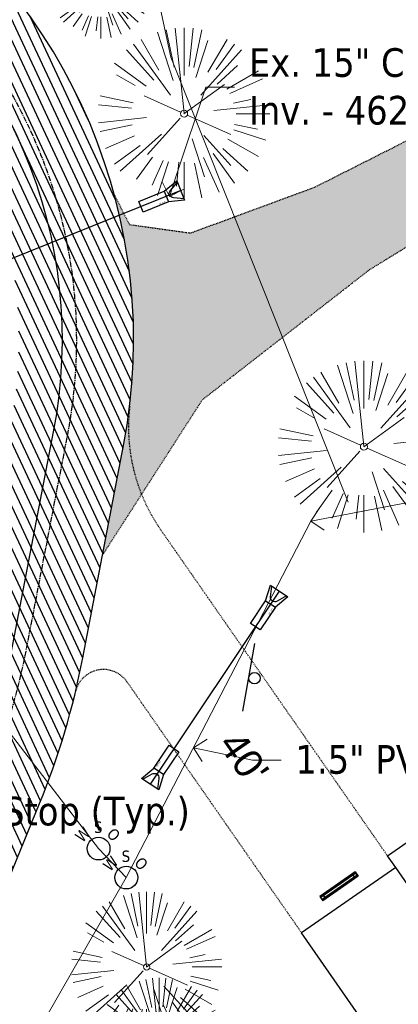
# Model space of a CAD drawing. Header units: feet. Extents: x 1134296 to 1140710, y 647902 to 649877.
# Tile 37 of 42: x 1135099 to 1135152, y 649032 to 649170. Entities that reach past the tile are written whole.
import ezdxf
from ezdxf import colors
from ezdxf.entities.mleader import LeaderData, LeaderLine
from ezdxf.enums import TextEntityAlignment as Align
from ezdxf.lldxf.tags import DXFTag
from ezdxf.math import Vec2, Vec3

# ---------------------------------------------------------------- set-up
doc = ezdxf.new("R2010")
doc.units = ezdxf.units.FT
doc.header["$MEASUREMENT"] = 0
doc.linetypes.add('CENTER2', pattern=[1.125, 0.75, -0.125, 0.125, -0.125])
doc.linetypes.add('RAD', pattern=[0.13, 0.08, -0.05])
for name, color, linetype in [('C-CAMPSITE-PADS', 6, 'Continuous'), ('C-PRKG-ASPH', 5, 'Continuous'), ('C-PRKG-WHEL-STOP', 5, 'Continuous'), ('C-ROAD-ASPHALT', 1, 'Continuous'), ('C-ROAD-CNTR', 1, 'CENTER2'), ('C-ROAD-GRVL', 1, 'RAD'), ('C-UTIL-STRM-PIPE', 210, 'Continuous'), ('C-UTIL-STRM-STRC', 210, 'Continuous'), ('C-UTIL-WATER-MEP', 7, 'WATER (.5x)'), ('G-TEXT-ST02', 2, 'Continuous'), ('G-XREF', 7, 'Continuous'), ('V-PVMT-GRVL', 120, 'RAD'), ('V-SITE-SIGN', 222, 'Continuous'), ('V-UTIL-WATR-STRC', 8, 'Continuous')]:
    doc.layers.add(name, color=color, linetype=linetype)
for name, color, linetype, lineweight in [('V-ANNO-TEXT', 8, 'Continuous', 13), ('V-PVMT-HTCH-GRVL', 8, 'Continuous', 20), ('V-SITE-VEGE', 8, 'Continuous', 18), ('V-UTIL-POWR-LINE-UNDR', 8, 'EXIST_PROP POWER UNDERGROUND LINE 1', 15), ('V-UTIL-WATR-LINE', 8, 'WATER', 15)]:
    doc.layers.add(name, color=color, linetype=linetype, lineweight=lineweight)
doc.styles.add('Arial', font='arial.ttf', dxfattribs={"height": 180})
doc.styles.add('SEI-Dim & Leader', font='tahoma.ttf')
doc.styles.get("Standard").update_dxf_attribs({"font": 'arial.ttf'})
tags = doc.linetypes.add('EXIST_PROP POWER UNDERGROUND LINE 1', pattern='A,1.5,-0.2,["P-UG",Standard,S=0.08,R=0,X=-0.1,Y=-0.04],-0.3', length=2).pattern_tags.tags
tags[6] = DXFTag(74, 10)
tags = doc.linetypes.add('WATER', pattern='A,1.5,-0.2,["W",Standard,S=0.08,R=0,X=-0.1,Y=-0.04],-0.05', length=1.75).pattern_tags.tags
tags[6] = DXFTag(74, 10)
tags = doc.linetypes.add('WATER (.5x)', pattern='A,0.75,-0.2,["W",Standard,S=0.08,R=0,X=-0.1,Y=-0.04],-0.05', length=1).pattern_tags.tags
tags[6] = DXFTag(74, 10)

# ---------------------------------------------------------------- blocks, each defined once
blk = doc.blocks.new('V-UTIL-WATR-Water Shutoff')
blk.add_circle((0, 0), 0.03999999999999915)
at = {"style": 'SEI-Dim & Leader'}
for s, rotation, p in [('W', 45, (-0.04144128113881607, 0.03518861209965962)), ('O', 315, (0.03855871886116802, 0.03518861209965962))]:
    blk.add_text(s, height=0.04, rotation=rotation, dxfattribs=at).set_placement(p, align=Align.CENTER)
blk.add_text('S', height=0.04, dxfattribs=at).set_placement((-0.001441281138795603, 0.05518861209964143), align=Align.CENTER)
blk = doc.blocks.new('*U827', base_point=(1135109.755, 649053.73))
at = {"xscale": 39.73102651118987, "yscale": 39.73102651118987, "zscale": 39.73102651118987}
blk.add_blockref('V-UTIL-WATR-Water Shutoff', (1135109.755, 649053.73), dxfattribs=at)
blk = doc.blocks.new('*U828', base_point=(1135113.62, 649049.674))
at = {"xscale": 39.73102651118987, "yscale": 39.73102651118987, "zscale": 39.73102651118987}
blk.add_blockref('V-UTIL-WATR-Water Shutoff', (1135113.62, 649049.674), dxfattribs=at)
blk = doc.blocks.new('V-SITE-Sign')
blk.add_line((-0.1202287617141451, 0), (0.119771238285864, 0))
blk.add_circle((-0.0002287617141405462, -0.01999999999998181), 0.02000000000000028)
blk = doc.blocks.new('*U829', base_point=(1135130.742, 649077.681))
at = {"xscale": 39.99999999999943, "yscale": 39.99999999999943, "zscale": 39.99999999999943, "rotation": 79.99999999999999}
blk.add_blockref('V-SITE-Sign', (1135130.742, 649077.681), dxfattribs=at)
blk = doc.blocks.new('V-SITE-VEGE-Coniferious Tree 2')
at = {"color": 0, "linetype": 'ByBlock'}
for p, q in [((-0.06264093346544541, 0.1926377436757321), (-0.1545378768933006, 0.4755369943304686)), ((-0.0574950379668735, 0.2703678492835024), (-0.1039851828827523, 0.4890788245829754)), ((-0.0003172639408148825, 0.0025937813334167), (-0.05229705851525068, 0.4972664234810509)), ((-3.601054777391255e-05, 0.2219193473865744), (-3.601054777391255e-05, 0.5000060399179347)), ((0.02890183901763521, 0.2753366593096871), (0.05222503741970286, 0.4972664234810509)), ((0.0571938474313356, 0.2692740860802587), (0.1039131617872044, 0.4890788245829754)), ((-0.07913071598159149, 0.1088658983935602), (-0.2939353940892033, 0.4045257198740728)), ((-0.1460065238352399, 0.2528363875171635), (-0.2500390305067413, 0.4330260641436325)), ((0.06850648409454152, 0.2109817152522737), (0.1382469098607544, 0.425630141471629)), ((0.139142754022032, 0.2410654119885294), (0.2499670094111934, 0.4330260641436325)), ((0.1868724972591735, 0.2572635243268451), (0.2938633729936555, 0.4045257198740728)), ((-0.1756943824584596, 0.1950752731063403), (-0.3346129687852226, 0.3715878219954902)), ((0.09777767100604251, 0.108636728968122), (0.3345409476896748, 0.3715878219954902)), ((-0.2201011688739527, 0.1598873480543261), (-0.4045617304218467, 0.2938993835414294)), ((0.1919663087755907, 0.1728666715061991), (0.3115823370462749, 0.2805763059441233)), ((0.2487690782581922, 0.143647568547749), (0.4329900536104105, 0.2500030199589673)), ((-0.2844040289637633, 0.1641894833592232), (-0.393144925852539, 0.2269610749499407)), ((0.2658942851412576, 0.1183972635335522), (0.4567507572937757, 0.2033670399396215)), ((-0.0009318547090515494, -0.0006770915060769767), (0.2349564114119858, 0.1707208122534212)), ((-0.2961437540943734, 0.06292784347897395), (-0.4891148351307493, 0.1039491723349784)), ((-0.01992166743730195, 0.008854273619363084), (-0.2318825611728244, 0.1032199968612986)), ((0.2872695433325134, 0.06106323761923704), (0.3884790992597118, 0.08257391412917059)), ((-0.3060292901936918, 0.03215663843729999), (-0.4973024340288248, 0.05226104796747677)), ((0.173080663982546, 0.01818771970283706), (0.497230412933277, 0.05226104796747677)), ((0.3024988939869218, 0), (0.4999700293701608, 0)), ((-0.2182782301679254, -0.02292736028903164), (-0.4973024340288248, -0.05226104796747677)), ((-0.02300503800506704, -0.02554197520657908), (-0.2137781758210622, -0.2373882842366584)), ((0.01849546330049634, -0.008260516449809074), (0.2719985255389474, -0.1211160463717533)), ((-0.302185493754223, -0.0642195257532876), (-0.4891148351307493, -0.1039491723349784)), ((0.2891445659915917, -0.09395946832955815), (0.4755009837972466, -0.1545018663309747)), ((0.2936342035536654, -0.06241742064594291), (0.4274066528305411, -0.09084484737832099)), ((-0.2881436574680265, -0.1282723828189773), (-0.4568227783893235, -0.2033670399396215)), ((-0.1320480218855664, -0.1188660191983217), (-0.3716238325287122, -0.3345769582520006)), ((0.04781873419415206, -0.1473038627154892), (0.1192466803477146, -0.3671294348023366)), ((0.1143820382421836, -0.1271057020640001), (0.2718110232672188, -0.301920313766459)), ((0.2555295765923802, -0.1475434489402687), (0.4329900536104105, -0.2500030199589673)), ((-0.254528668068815, -0.1848980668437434), (-0.4045617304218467, -0.2938993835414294)), ((0.2253521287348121, -0.2029399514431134), (0.3715518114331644, -0.3345769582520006)), ((-0.1842986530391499, -0.2536176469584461), (-0.2766747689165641, -0.3807650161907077)), ((-0.1213812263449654, -0.2725449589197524), (-0.1855903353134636, -0.4167758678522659)), ((-0.09098502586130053, -0.2799408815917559), (-0.1545378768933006, -0.4755369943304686)), ((-0.02966136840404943, -0.2817638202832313), (-0.04434904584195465, -0.4216092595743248)), ((-3.601054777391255e-05, -0.2817638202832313), (-3.601054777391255e-05, -0.5000060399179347)), ((0.1131111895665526, -0.2541280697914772), (0.2033310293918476, -0.4567867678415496)), ((0.1688618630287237, -0.2324611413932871), (0.2938633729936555, -0.4045257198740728)), ((0.06104806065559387, -0.2873055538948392), (0.1039131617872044, -0.4890788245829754))]:
    blk.add_line(p, q, dxfattribs=at)
blk.add_circle((-3.601054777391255e-05, 0), 0.02083358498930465)
blk = doc.blocks.new('_Open90')
at = {"color": 0, "linetype": 'ByBlock', "lineweight": -2}
for p, q in [((-0.5, 0.5), (0, 0)), ((0, 0), (-1, 0)), ((0, 0), (-0.5, -0.5))]:
    blk.add_line(p, q, dxfattribs=at)
blk = doc.blocks.new('*U880', base_point=(1135109.755, 649053.73))
at = {"xscale": 39.73102651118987, "yscale": 39.73102651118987, "zscale": 39.73102651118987}
blk.add_blockref('V-UTIL-WATR-Water Shutoff', (1135109.755, 649053.73), dxfattribs=at)
blk = doc.blocks.new('*U881', base_point=(1135113.62, 649049.674))
at = {"xscale": 39.73102651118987, "yscale": 39.73102651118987, "zscale": 39.73102651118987}
blk.add_blockref('V-UTIL-WATR-Water Shutoff', (1135113.62, 649049.674), dxfattribs=at)
blk = doc.blocks.new('*U882', base_point=(1135130.742, 649077.681))
at = {"xscale": 39.99999999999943, "yscale": 39.99999999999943, "zscale": 39.99999999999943, "rotation": 79.99999999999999}
blk.add_blockref('V-SITE-Sign', (1135130.742, 649077.681), dxfattribs=at)
blk = doc.blocks.new('*U1402')
at = {"flags": 128}
blk.add_lwpolyline([(-1.556904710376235, -1.716130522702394), (-1.335741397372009, 0.5312260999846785), (1.33574139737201, -0.5312260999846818), (-0.04693617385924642, -2.316646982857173)], dxfattribs=at)
blk.add_lwpolyline([(1.161514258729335, -0.4619357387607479), (0.0186799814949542, -1.455964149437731, -0.609256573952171), (-1.013501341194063, -1.045464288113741), (-1.161514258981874, 0.4619357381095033)], format="xyb", dxfattribs=at)
blk.add_lwpolyline([(-1.462307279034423, -5.875526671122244), (-2.972275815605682, -5.275010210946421), (-1.556904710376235, -1.716130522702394), (-0.04693617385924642, -2.316646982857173)], close=True, dxfattribs=at)
at = {"layer": 'Defpoints'}
blk.add_text('15" FES', height=0.1999999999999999, rotation=68.28609562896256, dxfattribs=at).set_placement((-0.6383879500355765, -3.571890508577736))
blk = doc.blocks.new('Wheel_Stop')
for points in [[(-36, 6.75), (36, 6.75)], [(-36, -2.25), (-36, 6.75)], [(-35.625, 4.5), (-36, 6.75)], [(-35.625, 0), (-36, -2.25)], [(-35.955, 6.48), (35.955, 6.48)], [(-35.625, 4.5), (-35.625, 0)], [(-35.625, 4.5), (35.625, 4.5)], [(-35.625, 0), (35.625, 0)], [(35.625, 4.5), (36, 6.75)], [(35.625, 4.5), (35.625, 0)], [(35.625, 0), (36, -2.25)], [(36, -2.25), (36, 6.75)], [(-36, -2.25), (36, -2.25)], [(-35.955, -1.98), (35.955, -1.98)]]:
    blk.add_lwpolyline(points)
for centre in [(-30, 2.25), (30, 2.25)]:
    blk.add_circle(centre, 0.5)
blk = doc.blocks.new('*U1403')
at = {"flags": 128}
blk.add_lwpolyline([(-0.3294427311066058, -2.293583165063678), (-1.404217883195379, -0.3075359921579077), (1.404217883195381, 0.3075359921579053), (1.257934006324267, -1.945933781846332)], dxfattribs=at)
blk.add_lwpolyline([(1.221059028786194, 0.2674226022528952), (0.830507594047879, -1.196009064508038, -0.609256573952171), (-0.2545882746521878, -1.433654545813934), (-1.2210590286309, -0.2674226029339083)], format="xyb", dxfattribs=at)
blk.add_lwpolyline([(2.077316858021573, -5.687258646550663), (0.4899401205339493, -6.034908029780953), (-0.3294427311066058, -2.293583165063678), (1.257934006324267, -1.945933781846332)], close=True, dxfattribs=at)
at = {"layer": 'Defpoints'}
blk.add_text('15" FES', height=0.1999999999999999, rotation=102.327110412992, dxfattribs=at).set_placement((1.470503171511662, -3.317161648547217))
blk = doc.blocks.new('*U1404')
at = {"flags": 128}
blk.add_lwpolyline([(-2.077316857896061, 5.687258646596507), (-0.4899401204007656, 6.034908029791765), (0.3294427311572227, 2.293583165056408), (-1.257934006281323, 1.945933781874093)], close=True, dxfattribs=at)
blk.add_lwpolyline([(0.3294427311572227, 2.293583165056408), (1.404217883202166, 0.3075359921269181), (-1.404217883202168, -0.3075359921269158), (-1.257934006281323, 1.945933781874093)], dxfattribs=at)
blk.add_lwpolyline([(-1.221059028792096, -0.2674226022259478), (-0.8305075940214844, 1.196009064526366, -0.609256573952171), (0.254588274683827, 1.433654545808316), (1.221059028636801, 0.2674226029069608)], format="xyb", dxfattribs=at)
at = {"layer": 'Defpoints'}
blk.add_text('15" FES', height=0.1999999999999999, rotation=282.3271104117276, dxfattribs=at).set_placement((-1.470503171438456, 3.317161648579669))
blk = doc.blocks.new('C_PBASE-PACTOLA_02403811')
at = {"layer": 'C-CAMPSITE-PADS'}
blk.add_line((1135151.247992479, 649051.0720055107), (1135138.110122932, 649041.9398434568), dxfattribs=at)
for points in [[(1135150.106472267, 649052.7142391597), (1135163.244341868, 649061.8464011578), (1135174.659544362, 649045.4240641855)], [(1135151.247992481, 649051.0720055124), (1135150.106472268, 649052.7142391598)], [(1135174.659544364, 649045.4240641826), (1135148.383805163, 649027.1597401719), (1135138.110122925, 649041.939843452)]]:
    blk.add_lwpolyline(points, dxfattribs=at)
at = {"layer": 'C-ROAD-ASPHALT'}
blk.add_lwpolyline([(1134916.811965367, 648653.2299950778), (1134952.321656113, 648718.215074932, 0.01915469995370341), (1134969.657277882, 648753.0477392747), (1135036.873309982, 648902.1641641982, 0.009218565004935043), (1135044.254367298, 648919.3790657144), (1135101.509820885, 649060.0203951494, 0.04927264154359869), (1135107.544114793, 649080.3791714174), (1135113.245677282, 649110.0761826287, 0.3025232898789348), (1135079.742163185, 649189.7952543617), (1135017.583038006, 649231.0012923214, 0.03670103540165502), (1134952.658282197, 649267.4907225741), (1134930.361796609, 649277.95101182, 0.265468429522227), (1134828.518541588, 649269.7547374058), (1134807.494103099, 649255.3935736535, 0.04164346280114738), (1134780.654611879, 649233.5777859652), (1134706.829601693, 649162.5981949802, 0.05765878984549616), (1134625.196538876, 649063.6602364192, -0.5722564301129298), (1134616.582948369, 649064.0343807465), (1134601.857481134, 649091.7855040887)], format="xyb", dxfattribs=at)
at = {"layer": 'C-ROAD-CNTR', "flags": 128}
blk.add_lwpolyline([(1134682.815781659, 648422.2458494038), (1134669.21986276, 648425.8462855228, -0.1774687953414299), (1134620.150062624, 648460.1534391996), (1134616.502637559, 648465.3792168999, -0.1042089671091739), (1134576.197064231, 648560.2628234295), (1134558.554057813, 648650.0509356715, -0.01381007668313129), (1134553.979962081, 648677.2843639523), (1134544.902369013, 648742.2703875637, -0.09433329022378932), (1134550.434197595, 648854.3354307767), (1134558.997505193, 648889.7214101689, -0.1428635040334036), (1134712.374228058, 649156.8312964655), (1134786.199238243, 649227.8108874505, -0.04164346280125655), (1134812.006441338, 649248.7876063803), (1134833.030879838, 649263.1487701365, -0.2654684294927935), (1134926.96397912, 649270.7084407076), (1134949.260464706, 649260.2481514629, -0.03670103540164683), (1135013.162783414, 649224.3333579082), (1135075.321908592, 649183.1273199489, -0.3025232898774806), (1135105.389164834, 649111.5845632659), (1135099.687602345, 649081.8875520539, -0.04927264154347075), (1135094.100293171, 649063.036833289), (1135036.844839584, 648922.3955038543, -0.009218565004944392), (1135029.58001939, 648905.4517031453), (1134962.363987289, 648756.3352782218, -0.01915469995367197), (1134945.301367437, 648722.0511597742), (1134909.791676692, 648657.06607992, -0.111236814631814), (1134866.238656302, 648607.5744966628), (1134762.181369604, 648532.0907847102, 0.3229446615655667), (1134716.395894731, 648393.2215671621), (1134719.721086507, 648382.7059234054, -0.1714240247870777), (1134715.287797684, 648249.5554414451), (1134707.163513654, 648228.7837741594, -0.02272318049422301), (1134688.713657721, 648187.2766264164, 0.05045028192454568), (1134653.344169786, 648094.1277041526)], format="xyb", dxfattribs=at)
at = {"layer": 'C-ROAD-GRVL'}
blk.add_line((1135113.710127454, 649077.0425886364), (1135138.110122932, 649041.9398434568), dxfattribs=at)
for points in [[(1135150.106472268, 649052.7142391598), (1135118.394372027, 649098.3364514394, -0.1835030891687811), (1135114.097630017, 649115.5611437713)], [(1135106.534786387, 649075.6875039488, -0.6480595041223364), (1135113.710127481, 649077.0425886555)]]:
    blk.add_lwpolyline(points, format="xyb", dxfattribs=at)
at = {"layer": 'C-UTIL-STRM-PIPE', "flags": 128}
blk.add_lwpolyline([(1135121.227039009, 649145.7032626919), (1135090.690685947, 649133.42446012)], dxfattribs=at)
at = {"layer": 'C-UTIL-STRM-PIPE', "elevation": 4625.101503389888, "flags": 128}
blk.add_lwpolyline([(1135134.96218445, 649089.7263041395), (1135116.946838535, 649062.7301359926)], dxfattribs=at)
at = {"layer": 'C-UTIL-WATER-MEP', "flags": 128}
blk.add_lwpolyline([(1134713.292159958, 648416.2441137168), (1134669.731849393, 648427.7796426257, -0.1774687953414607), (1134621.79009064, 648461.2981261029), (1134618.142665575, 648466.5239038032, -0.1042089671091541), (1134578.159536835, 648560.6484414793), (1134560.516530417, 648650.4365537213, -0.01381007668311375), (1134555.960731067, 648677.5610482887), (1134546.883138, 648742.5470719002, -0.09433329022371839), (1134552.378087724, 648853.8650148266), (1134560.941395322, 648889.2509942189, -0.1428635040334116), (1134713.760384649, 649155.3895718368), (1134787.585394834, 649226.3691628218, -0.04164346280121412), (1134813.134525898, 649247.1361145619), (1134834.158964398, 649261.4972783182, -0.2654684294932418), (1134926.114524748, 649268.8977979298), (1134948.411010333, 649258.437508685, -0.03670103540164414), (1135012.057719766, 649222.6663743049), (1135074.216844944, 649181.4603363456, -0.302523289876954), (1135103.425036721, 649111.961658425), (1135097.723474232, 649082.264647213, -0.04927264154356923), (1135092.247911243, 649063.7909428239), (1135034.992457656, 648923.1496133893, -0.009218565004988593), (1135027.756696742, 648906.273587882), (1134960.540664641, 648757.1571629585, -0.01915469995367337), (1134943.546295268, 648723.0101809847), (1134908.036604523, 648658.0251011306, -0.1112368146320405), (1134865.064291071, 648609.1934056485), (1134761.007004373, 648533.7096936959, 0.1574684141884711), (1134714.965670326, 648470.6755079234, 0.1574684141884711)], format="xyb", dxfattribs=at)
at = {"layer": 'Defpoints', "flags": 128}
blk.add_lwpolyline([(1135161.521674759, 649036.2919021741), (1135151.247992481, 649051.0720055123)], dxfattribs=at)
at = {"layer": 'C-PRKG-WHEL-STOP', "xscale": 0.0833333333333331, "yscale": 0.0833333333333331, "zscale": 0.0833333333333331, "rotation": 214.8032486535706}
blk.add_blockref('Wheel_Stop', (1135143.216484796, 649048.6100363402), dxfattribs=at)
at = {"layer": 'C-UTIL-STRM-STRC', "color": 221, "linetype": 'Continuous', "lineweight": -3, "rotation": 313.9304044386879}
for name, p in [('*U1402', (1135121.22703901, 649145.7032626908)), ('*U1403', (1135134.96218445, 649089.7263041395, 4625.101503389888)), ('*U1404', (1135116.946838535, 649062.7301359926, 4625.101503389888))]:
    blk.add_blockref(name, p, dxfattribs=at)
at = {"layer": 'C-CAMPSITE-PADS', "insert": (1135129.618520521, 649070.5932092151), "char_height": 4, "attachment_point": 1, "rotation": 304.7594869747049, "style": 'Arial'}
blk.add_mtext_dynamic_manual_height_columns("40'", width=0.8890231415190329, gutter_width=1, heights=[0], dxfattribs=at)
blk = doc.blocks.new('C_PHTCH-PACTOLA_02403811')
at = {"layer": 'C-PRKG-ASPH'}
h = blk.add_hatch(dxfattribs=at)
h.set_pattern_fill('ANSI31', color=256, scale=10, angle=70)
h.set_pattern_definition([(115, (0, 0), (-1.132884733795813, -0.5282728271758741), [])])
edge = h.paths.add_edge_path(flags=16)
edge.add_arc((1135093.567290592, 648760.3570235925), 541.9999999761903, 143.5703577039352, 153.2664360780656, ccw=False)
edge.add_arc((1135093.567290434, 648760.3570237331), 541.9999997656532, 133.8742793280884, 143.5703577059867, ccw=False)
edge.add_line((1134717.918854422, 649151.0643979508), (1134791.743864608, 649222.0439889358))
edge.add_arc((1134924.814897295, 649083.6384245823), 191.9999999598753, 124.33581191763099, 133.8742793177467, ccw=False)
edge.add_line((1134816.518779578, 649242.1816391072), (1134837.543218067, 649256.5428028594))
edge.add_arc((1134886.614896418, 649184.7029087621), 87.00000000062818, 64.86660358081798, 124.33581191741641, ccw=False)
edge.add_line((1134923.566161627, 649263.4658695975), (1134945.862647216, 649253.0055803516))
edge.add_arc((1134736.896871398, 648807.5874571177), 491.9999999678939, 56.45911934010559, 64.86660355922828, ccw=False)
edge.add_line((1135008.742528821, 649217.6654234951), (1135070.901654, 649176.4593855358))
edge.add_arc((1135036.644680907, 649124.7828938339), 62.00000000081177, -10.868034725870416, 56.45911933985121, ccw=False)
edge.add_line((1135097.532652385, 649113.0929439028), (1135091.831089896, 649083.3959326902))
edge.add_arc((1135001.481196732, 649100.7423100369), 92.00000001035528, 337.8486329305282, 349.13196525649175, ccw=False)
edge.add_line((1135086.690765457, 649066.0532714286), (1135029.43531187, 648925.4119419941))
edge.add_arc((1134573.749357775, 649110.9228871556), 491.9999995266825, 335.73595333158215, 337.84863296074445, ccw=False)
edge.add_line((1135022.286728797, 648908.7392420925), (1134970.105907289, 648792.9779079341))
edge.add_line((1134970.105907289, 648792.9779079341), (1134955.070696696, 648759.622817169))
edge.add_arc((1134506.533324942, 648961.8064625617), 492.0000003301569, 331.3465562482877, 335.7359533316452, ccw=False)
edge.add_line((1134938.281078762, 648725.8872446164), (1134902.771388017, 648660.9021647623))
edge.add_arc((1134778.161263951, 648728.9926705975), 142.0000000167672, 305.95733191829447, 331.34655630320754, ccw=False)
edge.add_line((1134861.541195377, 648614.0501326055), (1134757.483908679, 648538.5664206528))
edge.add_arc((1134835.579196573, 648430.9089730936), 133.0000000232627, 125.9573319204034, 166.4171722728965)
edge.add_arc((1134672.277915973, 648470.363906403), 35.00000000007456, 244.10855969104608, 346.41717227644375, ccw=False)
edge.add_arc((1134691.461854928, 648509.9128519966), 78.95614352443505, 214.9055155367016, 244.1168481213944, ccw=False)
edge.add_line((1134626.710174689, 648464.732186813), (1134623.062749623, 648469.9579645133))
edge.add_arc((1134821.506139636, 648608.4650796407), 241.9999999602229, 191.1167612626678, 214.9138039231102, ccw=False)
edge.add_line((1134584.046954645, 648561.8052956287), (1134566.403948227, 648651.5934078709))
edge.add_arc((1135049.172208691, 648746.4554480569), 491.9999999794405, 187.9519260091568, 191.1167612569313, ccw=False)
edge.add_line((1134561.903038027, 648678.391101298), (1134552.825444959, 648743.3771249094))
edge.add_arc((1134842.017716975, 648783.7730382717), 292.0000000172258, 166.3961174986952, 187.9519260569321, ccw=False)
edge.add_line((1134558.209758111, 648852.4537669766), (1134566.77306571, 648887.8397463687))
edge.add_arc((1135093.567290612, 648760.357023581), 542.0000000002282, 158.0478401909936, 166.396117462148, ccw=False)
edge.add_arc((1135093.567290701, 648760.357023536), 542.0000000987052, 153.2664360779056, 158.0478401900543, ccw=False)
edge = h.paths.add_edge_path()
edge.add_line((1134664.934415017, 648091.0186503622), (1134641.753924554, 648097.236757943))
edge.add_arc((1135131.441785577, 647965.8792352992), 506.9999999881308, 154.1154939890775, 164.9840567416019, ccw=False)
edge.add_arc((1135131.44177555, 647965.8792402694), 506.9999887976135, 153.4314984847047, 154.115493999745, ccw=False)
edge.add_arc((1134241.513528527, 648410.9103548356), 488.0000000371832, 333.4314984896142, 338.6383717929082)
edge.add_line((1134695.987914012, 648233.1548120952), (1134704.112198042, 648253.9264793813))
edge.add_arc((1134529.027803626, 648322.4060737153), 188.0000000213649, 338.6383717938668, 377.1954705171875)
edge.add_arc((1134651.306425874, 648360.2470375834), 60.00000000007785, 17.1954705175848, 74.97265706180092)
edge.add_line((1134666.863224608, 648418.1951696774), (1134661.500576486, 648419.8056636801))
edge.add_arc((1134691.489318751, 648509.9450223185), 94.99699278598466, 223.9418846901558, 251.5980721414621, ccw=False)
edge.add_arc((1134691.535842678, 648509.9839590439), 95.05751145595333, 214.9165962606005, 223.9393241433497, ccw=False)
edge.add_line((1134613.590003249, 648455.5746160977), (1134609.942525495, 648460.8004692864))
edge.add_arc((1134821.506139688, 648608.4650796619), 258.0000000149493, 191.1167612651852, 214.9138039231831, ccw=False)
edge.add_line((1134568.347173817, 648558.7203512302), (1134550.704167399, 648648.5084634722))
edge.add_arc((1135049.172208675, 648746.4554480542), 507.9999999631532, 187.9519260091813, 191.1167612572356, ccw=False)
edge.add_line((1134546.056886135, 648676.177626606), (1134536.979293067, 648741.163650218))
edge.add_arc((1134842.01771694, 648783.7730382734), 307.9999999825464, 166.3961174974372, 187.9519260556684, ccw=False)
edge.add_line((1134542.658637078, 648856.2170945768), (1134551.221944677, 648891.6030739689))
edge.add_arc((1135093.567290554, 648760.3570237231), 557.9999999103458, 163.9213237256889, 166.3961174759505, ccw=False)
edge.add_arc((1134538.177323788, 648920.4382053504), 19.99999999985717, 343.9213237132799, 402.7699397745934)
edge.add_line((1134552.859048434, 648934.0193305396), (1134533.446357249, 648955.005204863))
edge.add_arc((1135093.567290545, 648760.3570234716), 592.9783928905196, 146.0187423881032, 160.8370986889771, ccw=False)
edge.add_line((1134601.857481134, 649091.7855040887), (1134616.582948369, 649064.0343807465))
edge.add_arc((1134620.999668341, 649066.3780071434), 5.000000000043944, 207.9515834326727, 327.0740857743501)
edge.add_arc((1135093.567290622, 648760.3570235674), 558.0000000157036, 133.8742793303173, 147.0740857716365, ccw=False)
edge.add_line((1134706.829601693, 649162.5981949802), (1134780.654611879, 649233.5777859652))
edge.add_arc((1134924.814897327, 649083.6384245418), 208.0000000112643, 124.3358119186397, 133.8742793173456, ccw=False)
edge.add_line((1134807.494103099, 649255.3935736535), (1134828.518541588, 649269.7547374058))
edge.add_arc((1134886.614896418, 649184.7029087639), 102.9999999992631, 64.86660357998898, 124.33581191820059, ccw=False)
edge.add_line((1134930.361796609, 649277.9510118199), (1134952.658282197, 649267.4907225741))
edge.add_arc((1134736.896871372, 648807.5874570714), 508.0000000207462, 56.4591193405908, 64.86660355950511, ccw=False)
edge.add_line((1135017.583038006, 649231.0012923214), (1135079.742163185, 649189.7952543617))
edge.add_arc((1135036.644680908, 649124.782893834), 77.99999999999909, -10.868034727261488, 56.45911934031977, ccw=False)
edge.add_line((1135113.245677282, 649110.0761826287), (1135107.544114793, 649080.3791714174))
edge.add_arc((1135001.481196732, 649100.7423100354), 108.0000000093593, 337.84863293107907, 349.131965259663, ccw=False)
edge.add_line((1135101.509820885, 649060.0203951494), (1135044.254367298, 648919.3790657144))
edge.add_arc((1134573.749357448, 649110.9228872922), 507.9999998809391, 335.7359533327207, 337.84863295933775, ccw=False)
edge.add_line((1135036.873309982, 648902.1641641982), (1134969.657277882, 648753.0477392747))
edge.add_arc((1134506.53332524, 648961.8064624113), 507.9999999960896, 331.346556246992, 335.73595333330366, ccw=False)
edge.add_line((1134952.321656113, 648718.215074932), (1134916.811965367, 648653.2299950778))
edge.add_arc((1134778.161263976, 648728.9926705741), 157.9999999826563, 305.9573319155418, 331.3465563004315, ccw=False)
edge.add_line((1134870.936117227, 648601.0988607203), (1134766.878830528, 648525.6151487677))
edge.add_arc((1134835.579196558, 648430.9089731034), 117.0000000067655, 125.9573319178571, 162.264860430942)
edge.add_arc((1134752.713885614, 648457.4106757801), 29.99999999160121, 162.264860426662, 196.8024120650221)
edge.add_arc((1134835.579196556, 648430.9089731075), 113.0000000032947, 170.9217318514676, 197.5476736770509)
edge.add_line((1134727.837491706, 648396.8395581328), (1134731.162683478, 648386.3239143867))
edge.add_arc((1134529.027802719, 648322.4060734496), 212.0000009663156, 11.340079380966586, 17.54767372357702, ccw=False)
edge.add_arc((1134529.055568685, 648322.403813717), 211.9732215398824, -20.64909134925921, 11.342153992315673, ccw=False)
edge.add_arc((1134759.869013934, 648235.3149369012), 34.72371615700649, 159.1871917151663, 239.4135572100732)
edge.add_line((1134742.200276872, 648205.422593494), (1134709.513, 648185.696))
edge.add_line((1134709.513, 648185.696), (1134698.996135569, 648181.0065459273))
edge.add_arc((1135131.441785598, 647965.8792352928), 483.0000000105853, 153.5511843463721, 164.9840567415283)
blk = doc.blocks.new('C_XBASE-PACTOLA_02403811')
at = {"layer": 'V-PVMT-HTCH-GRVL', "transparency": 33554610}
h = blk.add_hatch(dxfattribs=at)
h.set_pattern_fill('AR-SAND', color=256)
h.set_pattern_definition([(37.50000000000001, (0, 0), (-0.06299335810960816, 1.926823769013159), [0, -1.52, 0, -1.7, 0, -1.625]), (7.499999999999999, (0, 0), (1.769776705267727, 2.82214606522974), [0, -0.82, 0, -1.37, 0, -0.525]), (327.5, (-1.23, 0), (3.114141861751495, 0.005659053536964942), [0, -0.5, 0, -1.8, 0, -2.35]), (317.5, (-1.23, 0), (3.006126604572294, 0.8776755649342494), [0, -0.25, 0, -1.18, 0, -1.35])])
edge = h.paths.add_edge_path()
edge.add_line((1135299.063, 649179.0219999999), (1135359.935, 649193.25))
edge.add_line((1135359.935, 649193.25), (1135357.6, 649204.5630000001))
edge.add_line((1135357.6, 649204.5630000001), (1135297.029, 649189.085))
edge.add_line((1135297.029, 649189.085), (1135246.745999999, 649179.3969999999))
edge.add_line((1135246.745999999, 649179.3969999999), (1135208.995, 649173.44))
edge.add_line((1135208.995, 649173.44), (1135171.842, 649162.29))
edge.add_line((1135171.842, 649162.29), (1135139.912, 649146.159))
edge.add_line((1135139.912, 649146.159), (1135122.574, 649139.7599999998))
edge.add_line((1135122.574, 649139.7599999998), (1135114.055, 649140.952))
edge.add_line((1135114.055, 649140.952), (1135111.969708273, 649145.0348135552))
edge.add_arc((1135036.64468091, 649124.7828938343), 77.9999999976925, -10.868034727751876, 15.048701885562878, ccw=False)
edge.add_line((1135113.245677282, 649110.0761826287), (1135110.302075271, 649094.7442131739))
edge.add_line((1135110.302075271, 649094.7442131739), (1135124.253, 649116.4640000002))
edge.add_line((1135124.253, 649116.4640000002), (1135147.572, 649134.6260000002))
edge.add_line((1135147.572, 649134.6260000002), (1135176.017999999, 649152.1529999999))
edge.add_line((1135176.017999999, 649152.1529999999), (1135211.365, 649161.2510000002))
edge.add_line((1135211.365, 649161.2510000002), (1135250.66, 649167.3619999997))
edge.add_line((1135250.66, 649167.3619999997), (1135299.063, 649179.0219999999))
at = {"layer": 'V-PVMT-GRVL', "flags": 128}
for points in [[(1135111.969708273, 649145.0348135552), (1135114.055, 649140.952), (1135122.574, 649139.7599999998), (1135139.912, 649146.159), (1135171.842, 649162.29), (1135208.995, 649173.44), (1135246.745999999, 649179.3969999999), (1135297.029, 649189.085), (1135357.6, 649204.5630000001)], [(1135110.302075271, 649094.7442131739), (1135124.253, 649116.4640000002), (1135147.572, 649134.6260000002), (1135176.017999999, 649152.1529999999), (1135211.365, 649161.2510000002), (1135250.66, 649167.3619999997), (1135299.063, 649179.0219999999), (1135359.935, 649193.25)]]:
    blk.add_lwpolyline(points, dxfattribs=at)
at = {"layer": 'V-UTIL-POWR-LINE-UNDR', "flags": 128}
blk.add_lwpolyline([(1134480.127728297, 648231.4910384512), (1134494.996471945, 648496.1691917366), (1134496.354631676, 648566.44434151), (1134464.634199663, 648641.5326281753), (1134459.677329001, 648691.5978201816), (1134473.792826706, 648747.2770438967), (1134487.668805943, 648772.8760612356), (1134492.621603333, 648802.5716343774), (1134496.091176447, 648841.0190152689), (1134500.796308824, 648860.3211453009), (1134494.587384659, 648928.3795930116), (1134495.610681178, 649027.1179445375), (1134495.955, 649106.737), (1134599.221251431, 649131.4978260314), (1134637.553107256, 649168.5421751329), (1134656.340245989, 649214.8847448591), (1134694.635392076, 649279.0850905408), (1134746.477990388, 649319.7325033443), (1134803.106029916, 649342.8457422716), (1134848.624546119, 649349.4784079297), (1134877.799434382, 649337.8966334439), (1134908.972639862, 649315.1325047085), (1134965.723883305, 649315.5318607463), (1135021.655, 649297.834), (1135074.570971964, 649267.2988659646), (1135109.814885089, 649210.9488559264), (1135119.855903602, 649164.3586520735), (1135144.601334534, 649102.1495441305)], dxfattribs=at)
at = {"layer": 'V-UTIL-WATR-LINE', "flags": 128}
for points in [[(1134946.432, 649283.888), (1135074.541151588, 649099.5990538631), (1135109.755, 649053.73), (1135113.62, 649049.674), (1135081.394236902, 648993.5410676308), (1135100.461075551, 648963.8033200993), (1135008.674239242, 648766.4398010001)], [(1135113.62, 649049.674), (1135139.398, 649099.505)], [(1135113.62, 649049.674), (1135139.398, 649099.505)]]:
    blk.add_lwpolyline(points, dxfattribs=at)
at = {"layer": 'V-SITE-SIGN'}
for name in ['*U829', '*U882']:
    blk.add_blockref(name, (1135130.742, 649077.681), dxfattribs=at)
at = {"layer": 'V-SITE-SIGN', "xscale": 39.99999999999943, "yscale": 39.99999999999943, "zscale": 39.99999999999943, "rotation": 79.99999999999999}
blk.add_blockref('V-SITE-Sign', (1135130.742, 649077.681), dxfattribs=at)
at = {"layer": 'V-SITE-VEGE'}
for p, xscale, yscale, zscale in [((1135110.056, 649173.933), 13.99983088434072, 13.99983088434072, 13.99983088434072), ((1135116.462, 649037.191), 20.99974632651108, 20.99974632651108, 20.99974632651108), ((1135118.222, 649026.649), 17.99978256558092, 17.99978256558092, 17.99978256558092)]:
    blk.add_blockref('V-SITE-VEGE-Coniferious Tree 2', p, dxfattribs=dict(at, xscale=xscale, yscale=yscale, zscale=zscale))
at = {"layer": 'V-SITE-VEGE', "xscale": 23.99971008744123, "yscale": 23.99971008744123, "zscale": 23.99971008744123, "rotation": 8.537736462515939e-07}
for p in [(1135121.689, 649156.438), (1135146.806, 649109.901)]:
    blk.add_blockref('V-SITE-VEGE-Coniferious Tree 2', p, dxfattribs=at)
at = {"layer": 'V-UTIL-WATR-STRC'}
for name, p in [('*U827', (1135109.755, 649053.73)), ('*U880', (1135109.755, 649053.73)), ('*U828', (1135113.62, 649049.674)), ('*U881', (1135113.62, 649049.674))]:
    blk.add_blockref(name, p, dxfattribs=at)
at = {"layer": 'V-UTIL-WATR-STRC', "xscale": 39.73102651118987, "yscale": 39.73102651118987, "zscale": 39.73102651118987}
for p in [(1135109.755, 649053.73), (1135113.62, 649049.674)]:
    blk.add_blockref('V-UTIL-WATR-Water Shutoff', p, dxfattribs=at)
at = {"layer": 'V-ANNO-TEXT'}
ml = blk.add_multileader_mtext('Standard', dxfattribs=at)
ml.set_content('Ex. 15" CMP\\PInv. - 4624.30', color=256, style='SEI-Dim & Leader')
ml.set_leader_properties(color=256, linetype='ByLayer', lineweight=-1)
ml.set_arrow_properties(name='OPEN90')
ml.build(insert=Vec2(0, 0))
ml.multileader.update_dxf_attribs({"text_left_attachment_type": 2, "text_right_attachment_type": 2, "dogleg_length": 0.1, "arrow_head_size": 3.2, "scale": 40})
ctx = ml.context
ctx.base_point, ctx.scale, ctx.arrow_head_size, ctx.plane_origin = Vec3(1135128.741878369, 649160.140905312), 40, 3.2, Vec3(1135119.632, 649144.881)
ctx.left_attachment, ctx.right_attachment = 2, 2
notes = []
notes.append((ctx, [(0, (1, 1, 0), (1135124.741878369, 649160.140905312), (1, 0), 4, [(0, [(1135119.632, 649144.881)], 0, [])])]))
ctx.mtext.insert, ctx.mtext.flow_direction = Vec3(1135130.741878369, 649165.593781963), 5
ml = blk.add_multileader_mtext('Standard', dxfattribs=at)
ml.set_content('Water Line Drain', color=256, style='SEI-Dim & Leader')
ml.set_leader_properties(color=256, linetype='ByLayer', lineweight=-1)
ml.set_arrow_properties(name='OPEN90')
ml.build(insert=Vec2(0, 0))
ml.multileader.update_dxf_attribs({"text_left_attachment_type": 2, "text_right_attachment_type": 2, "dogleg_length": 0.1, "arrow_head_size": 3.2, "scale": 40})
ctx = ml.context
ctx.base_point, ctx.scale, ctx.arrow_head_size, ctx.plane_origin = Vec3(1135183.762024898, 649107.2762716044), 40, 3.2, Vec3(1135139.398, 649099.505)
ctx.left_attachment, ctx.right_attachment = 2, 2
notes.append((ctx, [(0, (1, 1, 0), (1135179.762024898, 649107.2762716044), (1, 0), 4, [(0, [(1135139.398, 649099.505)], 0, [])])]))
ctx.mtext.insert, ctx.mtext.flow_direction = Vec3(1135185.762024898, 649109.3313421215), 5
ml = blk.add_multileader_mtext('Standard', dxfattribs=at)
ml.set_content('Water Line Drain', color=256, style='SEI-Dim & Leader')
ml.set_leader_properties(color=256, linetype='ByLayer', lineweight=-1)
ml.set_arrow_properties(name='OPEN90')
ml.build(insert=Vec2(0, 0))
ml.multileader.update_dxf_attribs({"text_left_attachment_type": 2, "text_right_attachment_type": 2, "dogleg_length": 0.1, "arrow_head_size": 3.2, "scale": 40})
ctx = ml.context
ctx.base_point, ctx.scale, ctx.arrow_head_size, ctx.plane_origin = Vec3(1135183.762024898, 649107.2762716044), 40, 3.2, Vec3(1135139.398, 649099.505)
ctx.left_attachment, ctx.right_attachment = 2, 2
notes.append((ctx, [(0, (1, 1, 0), (1135179.762024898, 649107.2762716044), (1, 0), 4, [(0, [(1135139.398, 649099.505)], 0, [])])]))
ctx.mtext.insert, ctx.mtext.flow_direction = Vec3(1135185.762024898, 649109.3313421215), 5
ml = blk.add_multileader_mtext('Standard', dxfattribs=at)
ml.set_content('1.5" PVC Distribution Line', color=256, style='SEI-Dim & Leader')
ml.set_leader_properties(color=256, linetype='ByLayer', lineweight=-1)
ml.set_arrow_properties(name='OPEN90')
ml.build(insert=Vec2(0, 0))
ml.multileader.update_dxf_attribs({"text_left_attachment_type": 2, "text_right_attachment_type": 2, "dogleg_length": 0.1, "arrow_head_size": 3.2, "scale": 40})
ctx = ml.context
ctx.base_point, ctx.scale, ctx.arrow_head_size, ctx.plane_origin = Vec3(1135135.242765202, 649066.0651156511), 40, 3.2, Vec3(1135122.998364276, 649067.8031516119)
ctx.left_attachment, ctx.right_attachment = 2, 2
notes.append((ctx, [(0, (1, 1, 0), (1135131.242765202, 649066.0651156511), (1, 0), 4, [(0, [(1135122.998364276, 649067.8031516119)], 0, [])])]))
ctx.mtext.insert, ctx.mtext.flow_direction = Vec3(1135137.242765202, 649068.1967476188), 5
ml = blk.add_multileader_mtext('Standard', dxfattribs=at)
ml.set_content('Parking Wheel Stop (Typ.)', color=256, style='SEI-Dim & Leader')
ml.set_leader_properties(color=256, linetype='ByLayer', lineweight=-1)
ml.set_arrow_properties(name='OPEN90')
ml.build(insert=Vec2(0, 0))
ml.multileader.update_dxf_attribs({"text_left_attachment_type": 2, "text_right_attachment_type": 2, "dogleg_length": 0.1, "arrow_head_size": 3.2, "scale": 40})
ctx = ml.context
ctx.base_point, ctx.scale, ctx.arrow_head_size, ctx.plane_origin = Vec3(1135058.933852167, 649054.9036308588), 40, 3.2, Vec3(1135046.759499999, 649050.4465)
ctx.left_attachment, ctx.right_attachment = 2, 2
notes.append((ctx, [(0, (1, 1, 0), (1135054.933852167, 649054.9036308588), (1, 0), 4, [(0, [(1135046.759499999, 649050.4465)], 0, [])])]))
ctx.mtext.insert, ctx.mtext.width, ctx.mtext.flow_direction = Vec3(1135060.933852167, 649060.9703422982), 35.49754122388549, 5
for ctx, leaders in notes:
    for number, flags, end, landing, length, lines in leaders:
        leader = LeaderData()
        leader.index, (leader.has_last_leader_line, leader.has_dogleg_vector, leader.attachment_direction) = number, flags
        leader.last_leader_point, leader.dogleg_vector, leader.dogleg_length = Vec3(end), Vec3(landing), length
        for number, points, colour, breaks in lines:
            line = LeaderLine()
            line.index, line.vertices, line.color, line.breaks = number, Vec3.list(points), colors.encode_raw_color(colour), breaks
            leader.lines.append(line)
        ctx.leaders.append(leader)

msp = doc.modelspace()

# ---------------------------------------------------------------- block references
at = {"layer": 'G-TEXT-ST02'}
msp.add_blockref('C_PHTCH-PACTOLA_02403811', (0, 0), dxfattribs=at)

# ---------------------------------------------------------------- next in the draw order: block references
at = {"layer": 'G-XREF'}
msp.add_blockref('C_XBASE-PACTOLA_02403811', (0, 0), dxfattribs=at)

# ---------------------------------------------------------------- next in the draw order: block references
msp.add_blockref('C_PBASE-PACTOLA_02403811', (0, 0), dxfattribs=at)

doc.saveas('drawing.dxf')
